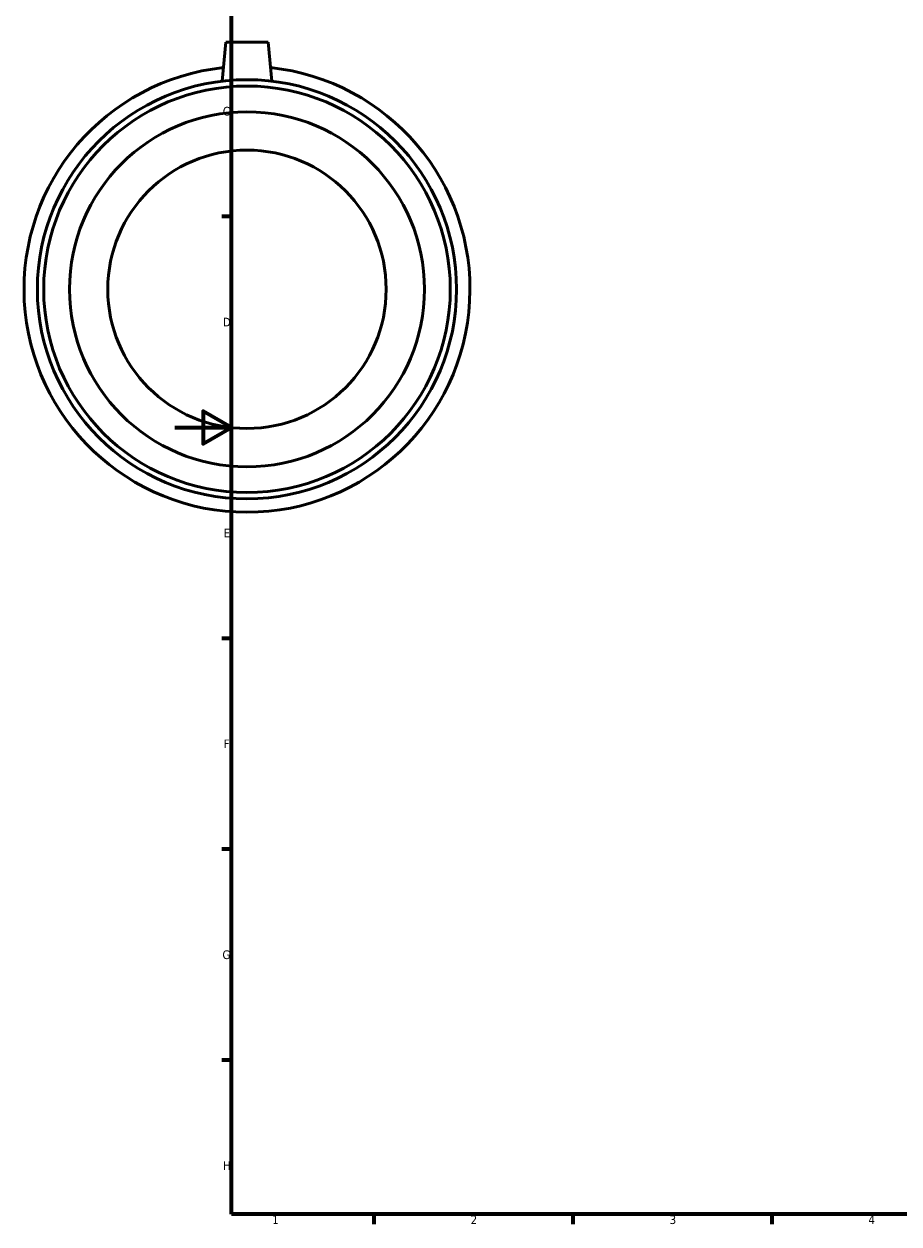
# Model space of a CAD drawing. Header units: millimetres. Extents: x -53 to 1249, y -617 to 899.
# Tile 2 of 6: x -53 to 255, y 17 to 439. Entities that reach past the tile are written whole.
import ezdxf

# ---------------------------------------------------------------- set-up
doc = ezdxf.new("R2010")
doc.units = ezdxf.units.MM
doc.layers.add('Border (ANSI)', color=7, linetype='Continuous', lineweight=70)
doc.layers.add('Visible (ANSI)', color=7, linetype='Continuous', lineweight=50)
doc.styles.add('Note Text (ANSI)', font='tahoma.ttf')

# ---------------------------------------------------------------- blocks, each defined once
blk = doc.blocks.new('Borders Default Border')
at = {"layer": 'Border (ANSI)'}
for p, q in [((20, 371.25), (16.55, 371.25)), ((20, 222.75), (16.55, 222.75)), ((20, 148.5), (16.55, 148.5)), ((20, 74.25), (16.55, 74.25)), ((70.08, 20), (70.08, 16.55)), ((140.17, 20), (140.17, 16.55)), ((210.25, 20), (210.25, 16.55))]:
    blk.add_line(p, q, dxfattribs=at)
at = {"layer": 'Border (ANSI)', "flags": 128}
for points in [[(20, 20), (20, 574), (821, 574), (821, 20), (20, 20)], [(0, 297), (20, 297), (10, 302.77), (10, 291.23), (20, 297)]]:
    blk.add_lwpolyline(points, dxfattribs=at)
at = {"layer": 'Border (ANSI)', "char_height": 3.05, "attachment_point": 7, "style": 'Note Text (ANSI)'}
for s, insert in [('C', (16.95, 406.8)), ('D', (16.96, 332.6)), ('E', (17.21, 258.35)), ('F', (17.29, 184.1)), ('G', (16.81, 109.79)), ('H', (16.97, 35.6)), ('1', (34.35, 16.55)), ('2', (104.2, 16.55)), ('3', (174.26, 16.49)), ('4', (244.23, 16.55))]:
    blk.add_mtext(s, dxfattribs=dict(at, insert=insert))

msp = doc.modelspace()

# ---------------------------------------------------------------- linework, layer by layer
at = {"layer": 'Visible (ANSI)'}
for p, q in [((17.959, 432.677), (16.758, 418.953)), ((32.959, 432.677), (17.959, 432.677)), ((32.959, 432.677), (34.159, 418.953))]:
    msp.add_line(p, q, dxfattribs=at)
for radius in [73.79, 71.576, 62.5, 49]:
    msp.add_circle((25.459, 345.677), radius, dxfattribs=at)
msp.add_arc((25.459, 345.677), 78.5, 96.05615, 83.94385, dxfattribs=at)

# ---------------------------------------------------------------- block references
msp.add_blockref('Borders Default Border', (0, 0))

doc.saveas('drawing.dxf')
